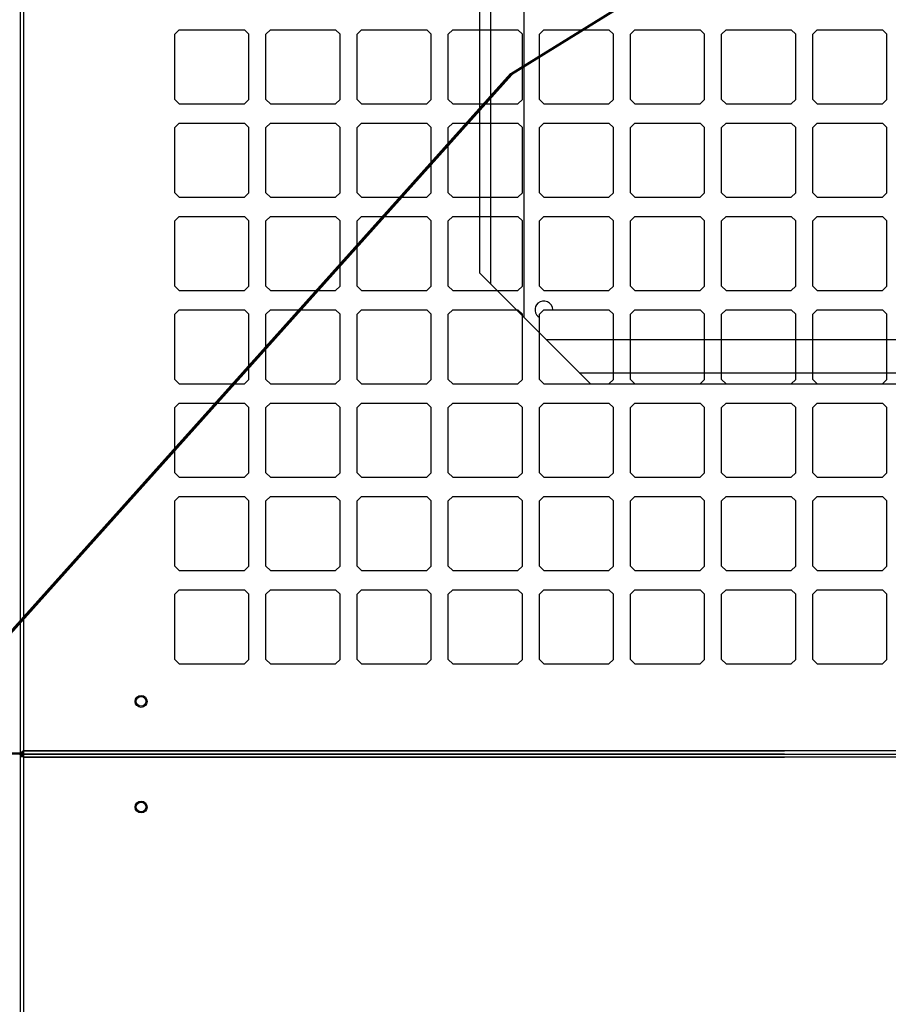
# Model space of a CAD drawing. Extents: x -543332 to -314699, y -9028 to 155584.
# Tile 203 of 256: x -406871 to -406862, y 29181 to 29192. Entities that reach past the tile are written whole.
import ezdxf

# ---------------------------------------------------------------- set-up
doc = ezdxf.new("R2010")
doc.units = 0
doc.header["$MEASUREMENT"] = 0
doc.layers.get('0').update_dxf_attribs({"color": 8})
doc.layers.add('$ IE_OPISY', color=7, linetype='Continuous', lineweight=25)
doc.styles.add('ROMANS', font='romans.shx', dxfattribs={"width": 0.85})

msp = doc.modelspace()

# ---------------------------------------------------------------- linework, layer by layer
for p, q in [((-406871.464, 29184.06), (-406871.464, 29210.417)), ((-406871.425, 29184.081), (-406871.425, 29210.428)), ((-406865.916, 29205.702), (-406865.916, 29188.862)), ((-406866.284, 29205.334), (-406866.284, 29189.23)), ((-406866.406, 29205.212), (-406866.406, 29189.352)), ((-406869.713, 29192.031), (-406869.762, 29191.982)), ((-406869.713, 29192.031), (-406868.995, 29192.031)), ((-406868.946, 29191.982), (-406868.995, 29192.031)), ((-406868.709, 29192.031), (-406868.758, 29191.982)), ((-406868.709, 29192.031), (-406867.99, 29192.031)), ((-406867.941, 29191.982), (-406867.99, 29192.031)), ((-406867.704, 29192.031), (-406867.753, 29191.982)), ((-406867.704, 29192.031), (-406866.986, 29192.031)), ((-406866.937, 29191.982), (-406866.986, 29192.031)), ((-406866.7, 29192.031), (-406866.749, 29191.982)), ((-406866.7, 29192.031), (-406865.981, 29192.031)), ((-406865.932, 29191.982), (-406865.981, 29192.031)), ((-406865.695, 29192.031), (-406865.744, 29191.982)), ((-406865.695, 29192.031), (-406864.977, 29192.031)), ((-406864.928, 29191.982), (-406864.977, 29192.031)), ((-406864.691, 29192.031), (-406864.74, 29191.982)), ((-406864.691, 29192.031), (-406863.972, 29192.031)), ((-406863.923, 29191.982), (-406863.972, 29192.031)), ((-406863.686, 29192.031), (-406863.735, 29191.982)), ((-406863.686, 29192.031), (-406862.968, 29192.031)), ((-406862.919, 29191.982), (-406862.968, 29192.031)), ((-406862.682, 29192.031), (-406862.731, 29191.982)), ((-406862.682, 29192.031), (-406861.963, 29192.031)), ((-406861.914, 29191.982), (-406861.963, 29192.031)), ((-406869.762, 29191.263), (-406869.762, 29191.982)), ((-406868.946, 29191.263), (-406868.946, 29191.982)), ((-406868.758, 29191.263), (-406868.758, 29191.982)), ((-406867.941, 29191.263), (-406867.941, 29191.982)), ((-406867.753, 29191.263), (-406867.753, 29191.982)), ((-406866.937, 29191.263), (-406866.937, 29191.982)), ((-406866.749, 29191.263), (-406866.749, 29191.982)), ((-406865.932, 29191.263), (-406865.932, 29191.982)), ((-406865.744, 29191.263), (-406865.744, 29191.982)), ((-406864.928, 29191.263), (-406864.928, 29191.982)), ((-406864.74, 29191.263), (-406864.74, 29191.982)), ((-406863.923, 29191.263), (-406863.923, 29191.982)), ((-406863.735, 29191.263), (-406863.735, 29191.982)), ((-406862.919, 29191.263), (-406862.919, 29191.982)), ((-406862.731, 29191.263), (-406862.731, 29191.982)), ((-406861.914, 29191.263), (-406861.914, 29191.982)), ((-406869.713, 29191.214), (-406869.762, 29191.263)), ((-406868.946, 29191.263), (-406868.995, 29191.214)), ((-406868.709, 29191.214), (-406868.758, 29191.263)), ((-406867.941, 29191.263), (-406867.99, 29191.214)), ((-406867.704, 29191.214), (-406867.753, 29191.263)), ((-406866.937, 29191.263), (-406866.986, 29191.214)), ((-406866.7, 29191.214), (-406866.749, 29191.263)), ((-406865.932, 29191.263), (-406865.981, 29191.214)), ((-406865.695, 29191.214), (-406865.744, 29191.263)), ((-406864.928, 29191.263), (-406864.977, 29191.214)), ((-406864.691, 29191.214), (-406864.74, 29191.263)), ((-406863.923, 29191.263), (-406863.972, 29191.214)), ((-406863.686, 29191.214), (-406863.735, 29191.263)), ((-406862.919, 29191.263), (-406862.968, 29191.214)), ((-406862.682, 29191.214), (-406862.731, 29191.263)), ((-406861.914, 29191.263), (-406861.963, 29191.214)), ((-406869.713, 29191.214), (-406868.995, 29191.214)), ((-406868.709, 29191.214), (-406867.99, 29191.214)), ((-406867.704, 29191.214), (-406866.986, 29191.214)), ((-406866.7, 29191.214), (-406865.981, 29191.214)), ((-406865.695, 29191.214), (-406864.977, 29191.214)), ((-406864.691, 29191.214), (-406863.972, 29191.214)), ((-406863.686, 29191.214), (-406862.968, 29191.214)), ((-406862.682, 29191.214), (-406861.963, 29191.214)), ((-406869.713, 29191.002), (-406869.762, 29190.953)), ((-406869.762, 29190.234), (-406869.762, 29190.953)), ((-406869.713, 29191.002), (-406868.995, 29191.002)), ((-406868.946, 29190.953), (-406868.995, 29191.002)), ((-406868.946, 29190.234), (-406868.946, 29190.953)), ((-406868.709, 29191.002), (-406868.758, 29190.953)), ((-406868.758, 29190.234), (-406868.758, 29190.953)), ((-406868.709, 29191.002), (-406867.99, 29191.002)), ((-406867.941, 29190.953), (-406867.99, 29191.002)), ((-406867.941, 29190.234), (-406867.941, 29190.953)), ((-406867.704, 29191.002), (-406867.753, 29190.953)), ((-406867.753, 29190.234), (-406867.753, 29190.953)), ((-406867.704, 29191.002), (-406866.986, 29191.002)), ((-406866.937, 29190.953), (-406866.986, 29191.002)), ((-406866.937, 29190.234), (-406866.937, 29190.953)), ((-406866.7, 29191.002), (-406866.749, 29190.953)), ((-406866.749, 29190.234), (-406866.749, 29190.953)), ((-406866.7, 29191.002), (-406865.981, 29191.002)), ((-406865.932, 29190.953), (-406865.981, 29191.002)), ((-406865.932, 29190.234), (-406865.932, 29190.953)), ((-406865.695, 29191.002), (-406865.744, 29190.953)), ((-406865.744, 29190.234), (-406865.744, 29190.953)), ((-406865.695, 29191.002), (-406864.977, 29191.002)), ((-406864.928, 29190.953), (-406864.977, 29191.002)), ((-406864.928, 29190.234), (-406864.928, 29190.953)), ((-406864.691, 29191.002), (-406864.74, 29190.953)), ((-406864.74, 29190.234), (-406864.74, 29190.953)), ((-406864.691, 29191.002), (-406863.972, 29191.002)), ((-406863.923, 29190.953), (-406863.972, 29191.002)), ((-406863.923, 29190.234), (-406863.923, 29190.953)), ((-406863.686, 29191.002), (-406863.735, 29190.953)), ((-406863.735, 29190.234), (-406863.735, 29190.953)), ((-406863.686, 29191.002), (-406862.968, 29191.002)), ((-406862.919, 29190.953), (-406862.968, 29191.002)), ((-406862.919, 29190.234), (-406862.919, 29190.953)), ((-406862.682, 29191.002), (-406862.731, 29190.953)), ((-406862.731, 29190.234), (-406862.731, 29190.953)), ((-406862.682, 29191.002), (-406861.963, 29191.002)), ((-406861.914, 29190.953), (-406861.963, 29191.002)), ((-406861.914, 29190.234), (-406861.914, 29190.953)), ((-406869.713, 29190.185), (-406869.762, 29190.234)), ((-406869.713, 29190.185), (-406868.995, 29190.185)), ((-406868.946, 29190.234), (-406868.995, 29190.185)), ((-406868.709, 29190.185), (-406868.758, 29190.234)), ((-406868.709, 29190.185), (-406867.99, 29190.185)), ((-406867.941, 29190.234), (-406867.99, 29190.185)), ((-406867.704, 29190.185), (-406867.753, 29190.234)), ((-406867.704, 29190.185), (-406866.986, 29190.185)), ((-406866.937, 29190.234), (-406866.986, 29190.185)), ((-406866.7, 29190.185), (-406866.749, 29190.234)), ((-406866.7, 29190.185), (-406865.981, 29190.185)), ((-406865.932, 29190.234), (-406865.981, 29190.185)), ((-406865.695, 29190.185), (-406865.744, 29190.234)), ((-406865.695, 29190.185), (-406864.977, 29190.185)), ((-406864.928, 29190.234), (-406864.977, 29190.185)), ((-406864.691, 29190.185), (-406864.74, 29190.234)), ((-406864.691, 29190.185), (-406863.972, 29190.185)), ((-406863.923, 29190.234), (-406863.972, 29190.185)), ((-406863.686, 29190.185), (-406863.735, 29190.234)), ((-406863.686, 29190.185), (-406862.968, 29190.185)), ((-406862.919, 29190.234), (-406862.968, 29190.185)), ((-406862.682, 29190.185), (-406862.731, 29190.234)), ((-406862.682, 29190.185), (-406861.963, 29190.185)), ((-406861.914, 29190.234), (-406861.963, 29190.185)), ((-406869.713, 29189.973), (-406869.762, 29189.924)), ((-406869.762, 29189.205), (-406869.762, 29189.924)), ((-406869.713, 29189.973), (-406868.995, 29189.973)), ((-406868.946, 29189.924), (-406868.995, 29189.973)), ((-406868.946, 29189.205), (-406868.946, 29189.924)), ((-406868.709, 29189.973), (-406868.758, 29189.924)), ((-406868.758, 29189.205), (-406868.758, 29189.924)), ((-406868.709, 29189.973), (-406867.99, 29189.973)), ((-406867.941, 29189.924), (-406867.99, 29189.973)), ((-406867.941, 29189.205), (-406867.941, 29189.924)), ((-406867.704, 29189.973), (-406867.753, 29189.924)), ((-406867.753, 29189.205), (-406867.753, 29189.924)), ((-406867.704, 29189.973), (-406866.986, 29189.973)), ((-406866.937, 29189.924), (-406866.986, 29189.973)), ((-406866.937, 29189.205), (-406866.937, 29189.924)), ((-406866.7, 29189.973), (-406866.749, 29189.924)), ((-406866.749, 29189.205), (-406866.749, 29189.924)), ((-406866.7, 29189.973), (-406865.981, 29189.973)), ((-406865.932, 29189.924), (-406865.981, 29189.973)), ((-406865.932, 29189.205), (-406865.932, 29189.924)), ((-406865.695, 29189.973), (-406865.744, 29189.924)), ((-406865.744, 29189.205), (-406865.744, 29189.924)), ((-406865.695, 29189.973), (-406864.977, 29189.973)), ((-406864.928, 29189.924), (-406864.977, 29189.973)), ((-406864.928, 29189.205), (-406864.928, 29189.924)), ((-406864.691, 29189.973), (-406864.74, 29189.924)), ((-406864.74, 29189.205), (-406864.74, 29189.924)), ((-406864.691, 29189.973), (-406863.972, 29189.973)), ((-406863.923, 29189.924), (-406863.972, 29189.973)), ((-406863.923, 29189.205), (-406863.923, 29189.924)), ((-406863.686, 29189.973), (-406863.735, 29189.924)), ((-406863.735, 29189.205), (-406863.735, 29189.924)), ((-406863.686, 29189.973), (-406862.968, 29189.973)), ((-406862.919, 29189.924), (-406862.968, 29189.973)), ((-406862.919, 29189.205), (-406862.919, 29189.924)), ((-406862.682, 29189.973), (-406862.731, 29189.924)), ((-406862.731, 29189.205), (-406862.731, 29189.924)), ((-406862.682, 29189.973), (-406861.963, 29189.973)), ((-406861.914, 29189.924), (-406861.963, 29189.973)), ((-406861.914, 29189.205), (-406861.914, 29189.924)), ((-406866.406, 29189.352), (-406865.181, 29188.127)), ((-406869.713, 29189.156), (-406869.762, 29189.205)), ((-406868.946, 29189.205), (-406868.995, 29189.156)), ((-406868.709, 29189.156), (-406868.758, 29189.205)), ((-406867.941, 29189.205), (-406867.99, 29189.156)), ((-406867.704, 29189.156), (-406867.753, 29189.205)), ((-406866.937, 29189.205), (-406866.986, 29189.156)), ((-406866.7, 29189.156), (-406866.749, 29189.205)), ((-406865.932, 29189.205), (-406865.981, 29189.156)), ((-406865.695, 29189.156), (-406865.744, 29189.205)), ((-406864.928, 29189.205), (-406864.977, 29189.156)), ((-406864.691, 29189.156), (-406864.74, 29189.205)), ((-406863.923, 29189.205), (-406863.972, 29189.156)), ((-406863.686, 29189.156), (-406863.735, 29189.205)), ((-406862.919, 29189.205), (-406862.968, 29189.156)), ((-406862.682, 29189.156), (-406862.731, 29189.205)), ((-406861.914, 29189.205), (-406861.963, 29189.156)), ((-406869.713, 29189.156), (-406868.995, 29189.156)), ((-406868.709, 29189.156), (-406867.99, 29189.156)), ((-406867.704, 29189.156), (-406866.986, 29189.156)), ((-406866.7, 29189.156), (-406865.981, 29189.156)), ((-406865.695, 29189.156), (-406864.977, 29189.156)), ((-406864.691, 29189.156), (-406863.972, 29189.156)), ((-406863.686, 29189.156), (-406862.968, 29189.156)), ((-406862.682, 29189.156), (-406861.963, 29189.156)), ((-406869.713, 29188.944), (-406869.762, 29188.895)), ((-406869.762, 29188.176), (-406869.762, 29188.895)), ((-406869.713, 29188.944), (-406868.995, 29188.944)), ((-406868.946, 29188.895), (-406868.995, 29188.944)), ((-406868.946, 29188.176), (-406868.946, 29188.895)), ((-406868.709, 29188.944), (-406868.758, 29188.895)), ((-406868.758, 29188.176), (-406868.758, 29188.895)), ((-406868.709, 29188.944), (-406867.99, 29188.944)), ((-406867.941, 29188.895), (-406867.99, 29188.944)), ((-406867.941, 29188.176), (-406867.941, 29188.895)), ((-406867.704, 29188.944), (-406867.753, 29188.895)), ((-406867.753, 29188.176), (-406867.753, 29188.895)), ((-406867.704, 29188.944), (-406866.986, 29188.944)), ((-406866.937, 29188.895), (-406866.986, 29188.944)), ((-406866.937, 29188.176), (-406866.937, 29188.895)), ((-406866.7, 29188.944), (-406866.749, 29188.895)), ((-406866.749, 29188.176), (-406866.749, 29188.895)), ((-406866.7, 29188.944), (-406865.981, 29188.944)), ((-406865.932, 29188.895), (-406865.981, 29188.944)), ((-406865.932, 29188.176), (-406865.932, 29188.895)), ((-406865.695, 29188.944), (-406865.744, 29188.895)), ((-406865.744, 29188.176), (-406865.744, 29188.895)), ((-406865.695, 29188.944), (-406864.977, 29188.944)), ((-406864.928, 29188.895), (-406864.977, 29188.944)), ((-406864.928, 29188.176), (-406864.928, 29188.895)), ((-406864.691, 29188.944), (-406864.74, 29188.895)), ((-406864.74, 29188.176), (-406864.74, 29188.895)), ((-406864.691, 29188.944), (-406863.972, 29188.944)), ((-406863.923, 29188.895), (-406863.972, 29188.944)), ((-406863.923, 29188.176), (-406863.923, 29188.895)), ((-406863.686, 29188.944), (-406863.735, 29188.895)), ((-406863.735, 29188.176), (-406863.735, 29188.895)), ((-406863.686, 29188.944), (-406862.968, 29188.944)), ((-406862.919, 29188.895), (-406862.968, 29188.944)), ((-406862.919, 29188.176), (-406862.919, 29188.895)), ((-406862.682, 29188.944), (-406862.731, 29188.895)), ((-406862.731, 29188.176), (-406862.731, 29188.895)), ((-406862.682, 29188.944), (-406861.963, 29188.944)), ((-406861.914, 29188.895), (-406861.963, 29188.944)), ((-406861.914, 29188.176), (-406861.914, 29188.895)), ((-406865.671, 29188.617), (-406847.962, 29188.617)), ((-406865.304, 29188.25), (-406848.33, 29188.25)), ((-406869.713, 29188.127), (-406869.762, 29188.176)), ((-406869.713, 29188.127), (-406868.995, 29188.127)), ((-406868.946, 29188.176), (-406868.995, 29188.127)), ((-406868.709, 29188.127), (-406868.758, 29188.176)), ((-406868.709, 29188.127), (-406867.99, 29188.127)), ((-406867.941, 29188.176), (-406867.99, 29188.127)), ((-406867.704, 29188.127), (-406867.753, 29188.176)), ((-406867.704, 29188.127), (-406866.986, 29188.127)), ((-406866.937, 29188.176), (-406866.986, 29188.127)), ((-406866.7, 29188.127), (-406866.749, 29188.176)), ((-406866.7, 29188.127), (-406865.981, 29188.127)), ((-406865.932, 29188.176), (-406865.981, 29188.127)), ((-406865.695, 29188.127), (-406865.744, 29188.176)), ((-406865.695, 29188.127), (-406864.977, 29188.127)), ((-406865.181, 29188.127), (-406848.452, 29188.127)), ((-406864.928, 29188.176), (-406864.977, 29188.127)), ((-406864.691, 29188.127), (-406864.74, 29188.176)), ((-406864.691, 29188.127), (-406863.972, 29188.127)), ((-406863.923, 29188.176), (-406863.972, 29188.127)), ((-406863.686, 29188.127), (-406863.735, 29188.176)), ((-406863.686, 29188.127), (-406862.968, 29188.127)), ((-406862.919, 29188.176), (-406862.968, 29188.127)), ((-406862.682, 29188.127), (-406862.731, 29188.176)), ((-406862.682, 29188.127), (-406861.963, 29188.127)), ((-406861.914, 29188.176), (-406861.963, 29188.127)), ((-406869.713, 29187.915), (-406869.762, 29187.866)), ((-406869.762, 29187.147), (-406869.762, 29187.866)), ((-406869.713, 29187.915), (-406868.995, 29187.915)), ((-406868.946, 29187.866), (-406868.995, 29187.915)), ((-406868.946, 29187.147), (-406868.946, 29187.866)), ((-406868.709, 29187.915), (-406868.758, 29187.866)), ((-406868.758, 29187.147), (-406868.758, 29187.866)), ((-406868.709, 29187.915), (-406867.99, 29187.915)), ((-406867.941, 29187.866), (-406867.99, 29187.915)), ((-406867.941, 29187.147), (-406867.941, 29187.866)), ((-406867.704, 29187.915), (-406867.753, 29187.866)), ((-406867.753, 29187.147), (-406867.753, 29187.866)), ((-406867.704, 29187.915), (-406866.986, 29187.915)), ((-406866.937, 29187.866), (-406866.986, 29187.915)), ((-406866.937, 29187.147), (-406866.937, 29187.866)), ((-406866.7, 29187.915), (-406866.749, 29187.866)), ((-406866.749, 29187.147), (-406866.749, 29187.866)), ((-406866.7, 29187.915), (-406865.981, 29187.915)), ((-406865.932, 29187.866), (-406865.981, 29187.915)), ((-406865.932, 29187.147), (-406865.932, 29187.866)), ((-406865.695, 29187.915), (-406865.744, 29187.866)), ((-406865.744, 29187.147), (-406865.744, 29187.866)), ((-406865.695, 29187.915), (-406864.977, 29187.915)), ((-406864.928, 29187.866), (-406864.977, 29187.915)), ((-406864.928, 29187.147), (-406864.928, 29187.866)), ((-406864.691, 29187.915), (-406864.74, 29187.866)), ((-406864.74, 29187.147), (-406864.74, 29187.866)), ((-406864.691, 29187.915), (-406863.972, 29187.915)), ((-406863.923, 29187.866), (-406863.972, 29187.915)), ((-406863.923, 29187.147), (-406863.923, 29187.866)), ((-406863.686, 29187.915), (-406863.735, 29187.866)), ((-406863.735, 29187.147), (-406863.735, 29187.866)), ((-406863.686, 29187.915), (-406862.968, 29187.915)), ((-406862.919, 29187.866), (-406862.968, 29187.915)), ((-406862.919, 29187.147), (-406862.919, 29187.866)), ((-406862.682, 29187.915), (-406862.731, 29187.866)), ((-406862.731, 29187.147), (-406862.731, 29187.866)), ((-406862.682, 29187.915), (-406861.963, 29187.915)), ((-406861.914, 29187.866), (-406861.963, 29187.915)), ((-406861.914, 29187.147), (-406861.914, 29187.866)), ((-406869.713, 29187.098), (-406869.762, 29187.147)), ((-406868.946, 29187.147), (-406868.995, 29187.098)), ((-406868.709, 29187.098), (-406868.758, 29187.147)), ((-406867.941, 29187.147), (-406867.99, 29187.098)), ((-406867.704, 29187.098), (-406867.753, 29187.147)), ((-406866.937, 29187.147), (-406866.986, 29187.098)), ((-406866.7, 29187.098), (-406866.749, 29187.147)), ((-406865.932, 29187.147), (-406865.981, 29187.098)), ((-406865.695, 29187.098), (-406865.744, 29187.147)), ((-406864.928, 29187.147), (-406864.977, 29187.098)), ((-406864.691, 29187.098), (-406864.74, 29187.147)), ((-406863.923, 29187.147), (-406863.972, 29187.098)), ((-406863.686, 29187.098), (-406863.735, 29187.147)), ((-406862.919, 29187.147), (-406862.968, 29187.098)), ((-406862.682, 29187.098), (-406862.731, 29187.147)), ((-406861.914, 29187.147), (-406861.963, 29187.098)), ((-406869.713, 29187.098), (-406868.995, 29187.098)), ((-406868.709, 29187.098), (-406867.99, 29187.098)), ((-406867.704, 29187.098), (-406866.986, 29187.098)), ((-406866.7, 29187.098), (-406865.981, 29187.098)), ((-406865.695, 29187.098), (-406864.977, 29187.098)), ((-406864.691, 29187.098), (-406863.972, 29187.098)), ((-406863.686, 29187.098), (-406862.968, 29187.098)), ((-406862.682, 29187.098), (-406861.963, 29187.098)), ((-406869.713, 29186.886), (-406869.762, 29186.837)), ((-406869.713, 29186.886), (-406868.995, 29186.886)), ((-406868.946, 29186.837), (-406868.995, 29186.886)), ((-406868.709, 29186.886), (-406868.758, 29186.837)), ((-406868.709, 29186.886), (-406867.99, 29186.886)), ((-406867.941, 29186.837), (-406867.99, 29186.886)), ((-406867.704, 29186.886), (-406867.753, 29186.837)), ((-406867.704, 29186.886), (-406866.986, 29186.886)), ((-406866.937, 29186.837), (-406866.986, 29186.886)), ((-406866.7, 29186.886), (-406866.749, 29186.837)), ((-406866.7, 29186.886), (-406865.981, 29186.886)), ((-406865.932, 29186.837), (-406865.981, 29186.886)), ((-406865.695, 29186.886), (-406865.744, 29186.837)), ((-406865.695, 29186.886), (-406864.977, 29186.886)), ((-406864.928, 29186.837), (-406864.977, 29186.886)), ((-406864.691, 29186.886), (-406864.74, 29186.837)), ((-406864.691, 29186.886), (-406863.972, 29186.886)), ((-406863.923, 29186.837), (-406863.972, 29186.886)), ((-406863.686, 29186.886), (-406863.735, 29186.837)), ((-406863.686, 29186.886), (-406862.968, 29186.886)), ((-406862.919, 29186.837), (-406862.968, 29186.886)), ((-406862.682, 29186.886), (-406862.731, 29186.837)), ((-406862.682, 29186.886), (-406861.963, 29186.886)), ((-406861.914, 29186.837), (-406861.963, 29186.886)), ((-406869.762, 29186.118), (-406869.762, 29186.837)), ((-406868.946, 29186.118), (-406868.946, 29186.837)), ((-406868.758, 29186.118), (-406868.758, 29186.837)), ((-406867.941, 29186.118), (-406867.941, 29186.837)), ((-406867.753, 29186.118), (-406867.753, 29186.837)), ((-406866.937, 29186.118), (-406866.937, 29186.837)), ((-406866.749, 29186.118), (-406866.749, 29186.837)), ((-406865.932, 29186.118), (-406865.932, 29186.837)), ((-406865.744, 29186.118), (-406865.744, 29186.837)), ((-406864.928, 29186.118), (-406864.928, 29186.837)), ((-406864.74, 29186.118), (-406864.74, 29186.837)), ((-406863.923, 29186.118), (-406863.923, 29186.837)), ((-406863.735, 29186.118), (-406863.735, 29186.837)), ((-406862.919, 29186.118), (-406862.919, 29186.837)), ((-406862.731, 29186.118), (-406862.731, 29186.837)), ((-406861.914, 29186.118), (-406861.914, 29186.837)), ((-406869.713, 29186.069), (-406869.762, 29186.118)), ((-406869.713, 29186.069), (-406868.995, 29186.069)), ((-406868.946, 29186.118), (-406868.995, 29186.069)), ((-406868.709, 29186.069), (-406868.758, 29186.118)), ((-406868.709, 29186.069), (-406867.99, 29186.069)), ((-406867.941, 29186.118), (-406867.99, 29186.069)), ((-406867.704, 29186.069), (-406867.753, 29186.118)), ((-406867.704, 29186.069), (-406866.986, 29186.069)), ((-406866.937, 29186.118), (-406866.986, 29186.069)), ((-406866.7, 29186.069), (-406866.749, 29186.118)), ((-406866.7, 29186.069), (-406865.981, 29186.069)), ((-406865.932, 29186.118), (-406865.981, 29186.069)), ((-406865.695, 29186.069), (-406865.744, 29186.118)), ((-406865.695, 29186.069), (-406864.977, 29186.069)), ((-406864.928, 29186.118), (-406864.977, 29186.069)), ((-406864.691, 29186.069), (-406864.74, 29186.118)), ((-406864.691, 29186.069), (-406863.972, 29186.069)), ((-406863.923, 29186.118), (-406863.972, 29186.069)), ((-406863.686, 29186.069), (-406863.735, 29186.118)), ((-406863.686, 29186.069), (-406862.968, 29186.069)), ((-406862.919, 29186.118), (-406862.968, 29186.069)), ((-406862.682, 29186.069), (-406862.731, 29186.118)), ((-406862.682, 29186.069), (-406861.963, 29186.069)), ((-406861.914, 29186.118), (-406861.963, 29186.069)), ((-406869.713, 29185.857), (-406869.762, 29185.808)), ((-406869.762, 29185.089), (-406869.762, 29185.808)), ((-406869.713, 29185.857), (-406868.995, 29185.857)), ((-406868.946, 29185.808), (-406868.995, 29185.857)), ((-406868.946, 29185.089), (-406868.946, 29185.808)), ((-406868.709, 29185.857), (-406868.758, 29185.808)), ((-406868.758, 29185.089), (-406868.758, 29185.808)), ((-406868.709, 29185.857), (-406867.99, 29185.857)), ((-406867.941, 29185.808), (-406867.99, 29185.857)), ((-406867.941, 29185.089), (-406867.941, 29185.808)), ((-406867.704, 29185.857), (-406867.753, 29185.808)), ((-406867.753, 29185.089), (-406867.753, 29185.808)), ((-406867.704, 29185.857), (-406866.986, 29185.857)), ((-406866.937, 29185.808), (-406866.986, 29185.857)), ((-406866.937, 29185.089), (-406866.937, 29185.808)), ((-406866.7, 29185.857), (-406866.749, 29185.808)), ((-406866.749, 29185.089), (-406866.749, 29185.808)), ((-406866.7, 29185.857), (-406865.981, 29185.857)), ((-406865.932, 29185.808), (-406865.981, 29185.857)), ((-406865.932, 29185.089), (-406865.932, 29185.808)), ((-406865.695, 29185.857), (-406865.744, 29185.808)), ((-406865.744, 29185.089), (-406865.744, 29185.808)), ((-406865.695, 29185.857), (-406864.977, 29185.857)), ((-406864.928, 29185.808), (-406864.977, 29185.857)), ((-406864.928, 29185.089), (-406864.928, 29185.808)), ((-406864.691, 29185.857), (-406864.74, 29185.808)), ((-406864.74, 29185.089), (-406864.74, 29185.808)), ((-406864.691, 29185.857), (-406863.972, 29185.857)), ((-406863.923, 29185.808), (-406863.972, 29185.857)), ((-406863.923, 29185.089), (-406863.923, 29185.808)), ((-406863.686, 29185.857), (-406863.735, 29185.808)), ((-406863.735, 29185.089), (-406863.735, 29185.808)), ((-406863.686, 29185.857), (-406862.968, 29185.857)), ((-406862.919, 29185.808), (-406862.968, 29185.857)), ((-406862.919, 29185.089), (-406862.919, 29185.808)), ((-406862.682, 29185.857), (-406862.731, 29185.808)), ((-406862.731, 29185.089), (-406862.731, 29185.808)), ((-406862.682, 29185.857), (-406861.963, 29185.857)), ((-406861.914, 29185.808), (-406861.963, 29185.857)), ((-406861.914, 29185.089), (-406861.914, 29185.808)), ((-406869.713, 29185.04), (-406869.762, 29185.089)), ((-406869.713, 29185.04), (-406868.995, 29185.04)), ((-406868.946, 29185.089), (-406868.995, 29185.04)), ((-406868.709, 29185.04), (-406868.758, 29185.089)), ((-406868.709, 29185.04), (-406867.99, 29185.04)), ((-406867.941, 29185.089), (-406867.99, 29185.04)), ((-406867.704, 29185.04), (-406867.753, 29185.089)), ((-406867.704, 29185.04), (-406866.986, 29185.04)), ((-406866.937, 29185.089), (-406866.986, 29185.04)), ((-406866.7, 29185.04), (-406866.749, 29185.089)), ((-406866.7, 29185.04), (-406865.981, 29185.04)), ((-406865.932, 29185.089), (-406865.981, 29185.04)), ((-406865.695, 29185.04), (-406865.744, 29185.089)), ((-406865.695, 29185.04), (-406864.977, 29185.04)), ((-406864.928, 29185.089), (-406864.977, 29185.04)), ((-406864.691, 29185.04), (-406864.74, 29185.089)), ((-406864.691, 29185.04), (-406863.972, 29185.04)), ((-406863.923, 29185.089), (-406863.972, 29185.04)), ((-406863.686, 29185.04), (-406863.735, 29185.089)), ((-406863.686, 29185.04), (-406862.968, 29185.04)), ((-406862.919, 29185.089), (-406862.968, 29185.04)), ((-406862.682, 29185.04), (-406862.731, 29185.089)), ((-406862.682, 29185.04), (-406861.963, 29185.04)), ((-406861.914, 29185.089), (-406861.963, 29185.04)), ((-406871.435, 29184.066), (-406871.464, 29184.066)), ((-406871.45, 29184.072), (-406871.435, 29184.072)), ((-406871.45, 29184.066), (-406871.45, 29184.072)), ((-406871.45, 29184.024), (-406871.45, 29184.066)), ((-406871.442, 29184.072), (-406871.435, 29184.081)), ((-406871.442, 29184.06), (-406871.442, 29184.072)), ((-406871.435, 29184.081), (-406863.044, 29184.081)), ((-406871.435, 29184.072), (-406871.435, 29184.081)), ((-406871.435, 29184.072), (-406871.425, 29184.081)), ((-406871.435, 29184.072), (-406871.435, 29184.066)), ((-406871.435, 29184.052), (-406871.435, 29184.066)), ((-406871.425, 29175.595), (-406871.425, 29184.081)), ((-406842.264, 29184.081), (-406871.425, 29184.081)), ((-406872.146, 29184.06), (-406871.442, 29184.06)), ((-406863.044, 29184.045), (-406872.129, 29184.045)), ((-406871.464, 29175.548), (-406871.464, 29184.06)), ((-406871.45, 29184.06), (-406871.464, 29184.06)), ((-406871.464, 29184.024), (-406871.45, 29184.024)), ((-406871.457, 29184.018), (-406871.457, 29184.024)), ((-406871.45, 29184.018), (-406871.457, 29184.018)), ((-406871.45, 29184.06), (-406871.442, 29184.06)), ((-406871.45, 29184.024), (-406871.45, 29184.018)), ((-406871.45, 29184.024), (-406871.436, 29184.024)), ((-406871.436, 29184.018), (-406871.45, 29184.018)), ((-406871.442, 29184.039), (-406871.442, 29184.051)), ((-406871.442, 29184.045), (-406871.442, 29184.051)), ((-406871.442, 29184.051), (-406871.435, 29184.051)), ((-406871.442, 29184.045), (-406871.442, 29184.039)), ((-406871.442, 29184.039), (-406871.436, 29184.039)), ((-406871.436, 29184.039), (-406871.436, 29184.018)), ((-406871.436, 29184.018), (-406871.436, 29184.011)), ((-406871.436, 29184.011), (-406863.044, 29184.011)), ((-406871.435, 29184.051), (-406871.435, 29184.052)), ((-406871.425, 29184.045), (-406841.57, 29184.045)), ((-406842.264, 29184.011), (-406871.425, 29184.011))]:
    msp.add_line(p, q)
msp.add_lwpolyline([(-406871.481, 29184.06), (-406871.471, 29184.046), (-406871.464, 29184.024)])
for centre, radius in [((-406870.134, 29184.627), 0.0658), ((-406870.134, 29184.627), 0.0535), ((-406870.134, 29183.463), 0.0658), ((-406870.134, 29183.463), 0.0535)]:
    msp.add_circle(centre, radius)
for start, end in [(132.0033, 240), (0, 132.0033)]:
    msp.add_arc((-406865.695, 29188.944), 0.098, start, end)

# ---------------------------------------------------------------- texts
at = {"layer": '$ IE_OPISY', "color": 7, "lineweight": -2, "style": 'ROMANS', "oblique": 10, "width": 0.8}
msp.add_text('proj. rozdzielnica RG2 - na parterze', height=170.1, dxfattribs=at).set_placement((-407432.829, 29086.243))

doc.saveas('drawing.dxf')
